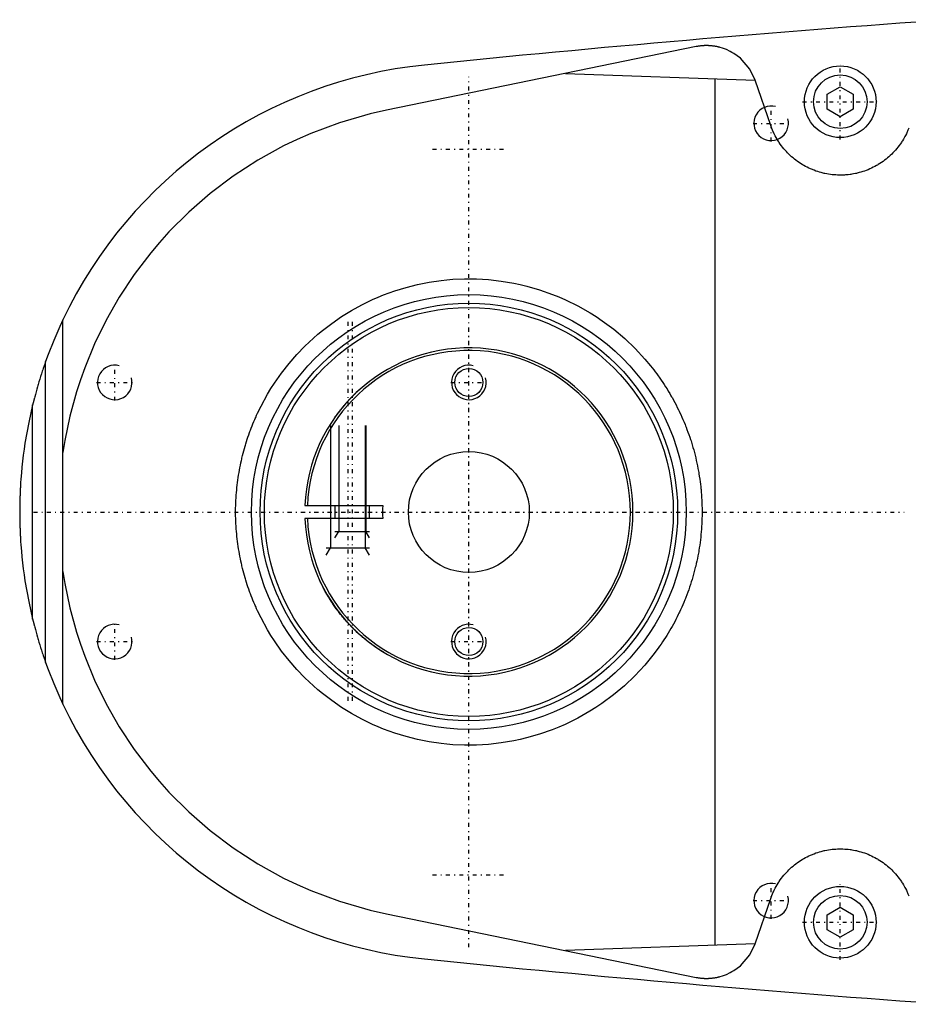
# Model space of a CAD drawing. Extents: x -602 to 168, y -90 to 90.
# Tile 1 of 4: x -602 to -499, y -57 to 57. Entities that reach past the tile are written whole.
import ezdxf

# ---------------------------------------------------------------- set-up
doc = ezdxf.new("R2010")
doc.units = 0
doc.linetypes.add('CENTER', pattern=[1.5, 0.45, -0.5, 0.05, -0.5])
for name, color, linetype in [('AM_0', 7, 'CONTINUOUS'), ('AM_10', 7, 'CONTINUOUS'), ('AM_7', 7, 'CENTER')]:
    doc.layers.add(name, color=color, linetype=linetype)

msp = doc.modelspace()

# ---------------------------------------------------------------- linework, layer by layer
at = {"layer": 'AM_0', "color": 7, "linetype": 'CONTINUOUS'}
for p, q in [((-523.7, 53.88), (-559.54, 46.53)), ((-538.83, 50.78), (-516.84, 49.99)), ((-521.5, -50.13), (-521.5, 50.13)), ((-515.04, 44.74), (-516.84, 49.99)), ((-508.5, 48.37), (-507, 49.23)), ((-507, 49.23), (-505.5, 48.37)), ((-508.5, 46.63), (-508.5, 48.37)), ((-505.5, 48.37), (-505.5, 46.63)), ((-507, 45.77), (-508.5, 46.63)), ((-505.5, 46.63), (-507, 45.77)), ((-597, -22.25), (-597, 22.25)), ((-599, -17.41), (-599, 17.41)), ((-600.5, -12.4), (-600.5, 12.4)), ((-568.99, 0.75), (-559.97, 0.75)), ((-565.5, 0.75), (-565.5, -0.75)), ((-561.5, -0.75), (-561.5, 0.75)), ((-559.97, -0.75), (-568.99, -0.75)), ((-516.84, -49.99), (-515.04, -44.74)), ((-559.54, -46.53), (-523.7, -53.88)), ((-508.5, -46.63), (-507, -45.77)), ((-508.5, -48.37), (-508.5, -46.63)), ((-507, -45.77), (-505.5, -46.63)), ((-505.5, -46.63), (-505.5, -48.37)), ((-507, -49.23), (-508.5, -48.37)), ((-505.5, -48.37), (-507, -49.23)), ((-516.84, -49.99), (-538.83, -50.78))]:
    msp.add_line(p, q, dxfattribs=at)
for points in [[(-516.84, 49.99, 0), (-517.47, 51.27, 0), (-518.57, 52.53, 0), (-518.94, 52.83, 0), (-519.34, 53.1, 0), (-519.54, 53.22, 0), (-519.75, 53.33, 0), (-520.19, 53.54, 0), (-520.63, 53.7, 0), (-520.9, 53.78, 0), (-520.98, 53.8, 0), (-521.06, 53.82, 0), (-521.09, 53.83, 0), (-521.13, 53.84, 0), (-521.21, 53.86, 0), (-521.29, 53.88, 0), (-521.37, 53.89, 0), (-521.45, 53.91, 0), (-521.52, 53.92, 0), (-521.56, 53.93, 0), (-521.6, 53.93, 0), (-521.68, 53.94, 0), (-521.76, 53.95, 0), (-521.84, 53.96, 0), (-521.92, 53.97, 0), (-521.97, 53.98, 0), (-521.98, 53.98, 0), (-521.99, 53.98, 0), (-522, 53.98, 0), (-522.01, 53.98, 0), (-522.02, 53.98, 0), (-522.03, 53.98, 0), (-522.04, 53.98, 0), (-522.05, 53.98, 0), (-522.06, 53.98, 0), (-522.07, 53.98, 0), (-522.08, 53.99, 0), (-522.09, 53.99, 0), (-522.1, 53.99, 0), (-522.11, 53.99, 0), (-522.13, 53.99, 0), (-522.14, 53.99, 0), (-522.15, 53.99, 0), (-522.16, 53.99, 0), (-522.16, 53.99, 0), (-522.18, 53.99, 0), (-522.19, 53.99, 0), (-522.2, 53.99, 0), (-522.22, 53.99, 0), (-522.23, 53.99, 0), (-522.24, 53.99, 0), (-522.24, 53.99, 0), (-522.26, 54, 0), (-522.27, 54, 0), (-522.28, 54, 0), (-522.28, 54, 0), (-522.3, 54, 0), (-522.31, 54, 0), (-522.32, 54, 0), (-522.32, 54, 0), (-522.34, 54, 0), (-522.35, 54, 0), (-522.36, 54, 0), (-522.38, 54, 0), (-522.39, 54, 0), (-522.4, 54, 0), (-522.4, 54, 0), (-522.42, 54, 0), (-522.43, 54, 0), (-522.44, 54, 0), (-522.46, 54, 0), (-522.47, 54, 0), (-522.48, 54, 0), (-522.48, 54, 0), (-522.5, 54, 0), (-522.51, 54, 0), (-522.52, 54, 0), (-522.52, 54, 0), (-522.54, 54, 0), (-522.55, 54, 0), (-522.56, 54, 0), (-522.56, 54, 0), (-522.58, 54, 0), (-522.59, 54, 0), (-522.6, 54, 0), (-522.62, 54, 0), (-522.63, 54, 0), (-522.64, 54, 0), (-522.64, 54, 0), (-522.66, 54, 0), (-522.67, 54, 0), (-522.68, 54, 0), (-522.7, 54, 0), (-522.71, 54, 0), (-522.72, 54, 0), (-522.72, 54, 0), (-522.74, 54, 0), (-522.75, 53.99, 0), (-522.76, 53.99, 0), (-522.78, 53.99, 0), (-522.79, 53.99, 0), (-522.8, 53.99, 0), (-522.8, 53.99, 0), (-522.82, 53.99, 0), (-522.83, 53.99, 0), (-522.84, 53.99, 0), (-522.86, 53.99, 0), (-522.87, 53.99, 0), (-522.88, 53.99, 0), (-522.88, 53.99, 0), (-522.9, 53.99, 0), (-522.91, 53.99, 0), (-522.92, 53.99, 0), (-522.94, 53.98, 0), (-522.95, 53.98, 0), (-522.96, 53.98, 0), (-522.96, 53.98, 0), (-522.97, 53.98, 0), (-522.99, 53.98, 0), (-522.99, 53.98, 0), (-523, 53.98, 0), (-523.01, 53.98, 0), (-523.03, 53.98, 0), (-523.03, 53.98, 0), (-523.04, 53.98, 0), (-523.05, 53.97, 0), (-523.07, 53.97, 0), (-523.11, 53.97, 0), (-523.19, 53.96, 0), (-523.27, 53.95, 0), (-523.35, 53.94, 0), (-523.43, 53.93, 0), (-523.47, 53.92, 0), (-523.51, 53.91, 0), (-523.59, 53.9, 0), (-523.67, 53.89, 0), (-523.7, 53.88, 0)], [(-559.54, 46.53, 0), (-561.41, 46.11, 0), (-564.99, 45.07, 0), (-568.3, 43.83, 0), (-569.89, 43.13, 0), (-571.45, 42.38, 0), (-574.44, 40.73, 0), (-577.27, 38.89, 0), (-579.93, 36.88, 0), (-582.42, 34.72, 0), (-584.72, 32.42, 0), (-585.8, 31.22, 0), (-586.83, 30, 0), (-588.74, 27.48, 0), (-590.47, 24.87, 0), (-591.99, 22.2, 0), (-593.33, 19.47, 0), (-594.47, 16.7, 0), (-594.97, 15.31, 0), (-595.42, 13.91, 0), (-596.18, 11.1, 0), (-596.77, 8.29, 0), (-597, 6.87, 0)], [(-499.07, 44.44, 0), (-499.16, 44.22, 0), (-499.21, 44.11, 0), (-499.25, 44, 0), (-499.35, 43.79, 0), (-499.46, 43.58, 0), (-499.51, 43.48, 0), (-499.57, 43.38, 0), (-499.68, 43.18, 0), (-499.8, 42.98, 0), (-499.86, 42.88, 0), (-499.93, 42.79, 0), (-500.05, 42.6, 0), (-500.19, 42.42, 0), (-500.32, 42.24, 0), (-500.46, 42.07, 0), (-500.6, 41.9, 0), (-500.68, 41.82, 0), (-500.75, 41.74, 0), (-500.9, 41.58, 0), (-501.05, 41.43, 0), (-501.21, 41.28, 0), (-501.37, 41.14, 0), (-501.53, 40.99, 0), (-501.62, 40.92, 0), (-501.7, 40.85, 0), (-501.87, 40.72, 0), (-502.05, 40.59, 0), (-502.23, 40.46, 0), (-502.41, 40.34, 0), (-502.6, 40.23, 0), (-502.7, 40.17, 0), (-502.79, 40.11, 0), (-502.98, 40.01, 0), (-503.18, 39.91, 0), (-503.38, 39.81, 0), (-503.58, 39.72, 0), (-503.78, 39.63, 0), (-503.88, 39.59, 0), (-503.99, 39.55, 0), (-504.19, 39.48, 0), (-504.4, 39.41, 0), (-504.61, 39.34, 0), (-504.82, 39.29, 0), (-505.03, 39.23, 0), (-505.13, 39.21, 0), (-505.24, 39.18, 0), (-505.45, 39.14, 0), (-505.66, 39.11, 0), (-505.76, 39.09, 0), (-505.87, 39.08, 0), (-506.08, 39.05, 0), (-506.29, 39.03, 0), (-506.39, 39.02, 0), (-506.5, 39.01, 0), (-506.7, 39.01, 0), (-506.91, 39, 0), (-507.11, 39, 0), (-507.32, 39.01, 0), (-507.52, 39.02, 0), (-507.63, 39.02, 0), (-507.73, 39.03, 0), (-507.94, 39.05, 0), (-508.15, 39.08, 0), (-508.36, 39.11, 0), (-508.57, 39.15, 0), (-508.78, 39.19, 0), (-508.88, 39.21, 0), (-508.99, 39.24, 0), (-509.2, 39.29, 0), (-509.41, 39.35, 0), (-509.61, 39.41, 0), (-509.82, 39.48, 0), (-510.02, 39.56, 0), (-510.13, 39.6, 0), (-510.23, 39.64, 0), (-510.43, 39.72, 0), (-510.63, 39.81, 0), (-510.83, 39.91, 0), (-511.02, 40.01, 0), (-511.21, 40.12, 0), (-511.31, 40.17, 0), (-511.4, 40.23, 0), (-511.59, 40.34, 0), (-511.77, 40.47, 0), (-511.95, 40.59, 0), (-512.13, 40.72, 0), (-512.3, 40.85, 0), (-512.38, 40.92, 0), (-512.47, 40.99, 0), (-512.63, 41.13, 0), (-512.79, 41.28, 0), (-512.87, 41.35, 0), (-512.95, 41.43, 0), (-513.1, 41.58, 0), (-513.24, 41.73, 0), (-513.32, 41.81, 0), (-513.39, 41.89, 0), (-513.53, 42.06, 0), (-513.67, 42.23, 0), (-513.81, 42.41, 0), (-513.94, 42.59, 0), (-514.07, 42.77, 0), (-514.13, 42.87, 0), (-514.19, 42.97, 0), (-514.31, 43.16, 0), (-514.42, 43.36, 0), (-514.53, 43.56, 0), (-514.64, 43.77, 0), (-514.74, 43.98, 0), (-514.79, 44.09, 0), (-514.83, 44.2, 0), (-514.92, 44.41, 0), (-515, 44.63, 0), (-515.04, 44.74, 0)], [(-523, 0, 0), (-523, -0.15, 0), (-523, -0.45, 0), (-523.01, -0.76, 0), (-523.02, -0.91, 0), (-523.02, -1.06, 0), (-523.03, -1.37, 0), (-523.05, -1.67, 0), (-523.07, -1.98, 0), (-523.1, -2.29, 0), (-523.13, -2.6, 0), (-523.14, -2.75, 0), (-523.16, -2.9, 0), (-523.19, -3.21, 0), (-523.23, -3.52, 0), (-523.27, -3.83, 0), (-523.32, -4.14, 0), (-523.37, -4.44, 0), (-523.39, -4.6, 0), (-523.42, -4.75, 0), (-523.48, -5.06, 0), (-523.54, -5.37, 0), (-523.57, -5.52, 0), (-523.6, -5.68, 0), (-523.67, -5.98, 0), (-523.74, -6.29, 0), (-523.78, -6.44, 0), (-523.82, -6.59, 0), (-523.9, -6.9, 0), (-523.98, -7.2, 0), (-524.06, -7.5, 0), (-524.15, -7.8, 0), (-524.25, -8.1, 0), (-524.29, -8.25, 0), (-524.34, -8.4, 0), (-524.44, -8.7, 0), (-524.54, -9, 0), (-524.65, -9.29, 0), (-524.76, -9.59, 0), (-524.87, -9.88, 0), (-524.93, -10.02, 0), (-524.99, -10.17, 0), (-525.11, -10.46, 0), (-525.23, -10.74, 0), (-525.36, -11.03, 0), (-525.48, -11.31, 0), (-525.62, -11.59, 0), (-525.68, -11.73, 0), (-525.75, -11.87, 0), (-525.89, -12.15, 0), (-526.03, -12.43, 0), (-526.17, -12.7, 0), (-526.32, -12.97, 0), (-526.47, -13.24, 0), (-526.54, -13.37, 0), (-526.62, -13.5, 0), (-526.77, -13.77, 0), (-526.93, -14.03, 0), (-527.09, -14.29, 0), (-527.25, -14.54, 0), (-527.42, -14.8, 0), (-527.5, -14.92, 0), (-527.58, -15.05, 0), (-527.75, -15.29, 0), (-527.92, -15.54, 0), (-528.01, -15.66, 0), (-528.53, -16.37, 0), (-529.63, -17.72, 0), (-530.77, -18.95, 0), (-531.98, -20.11, 0), (-533.26, -21.18, 0), (-534.59, -22.17, 0), (-535.28, -22.63, 0), (-535.98, -23.07, 0), (-537.4, -23.88, 0), (-538.86, -24.59, 0), (-539.6, -24.92, 0), (-540.34, -25.21, 0), (-541.83, -25.73, 0), (-543.32, -26.16, 0), (-544.06, -26.34, 0), (-544.8, -26.49, 0), (-546.27, -26.74, 0), (-547.71, -26.9, 0), (-549.12, -26.99, 0), (-550.49, -27, 0), (-551.86, -26.94, 0), (-552.54, -26.88, 0), (-553.22, -26.81, 0), (-554.58, -26.61, 0), (-555.93, -26.34, 0), (-557.27, -26, 0), (-558.58, -25.6, 0), (-559.88, -25.13, 0), (-560.51, -24.87, 0), (-561.14, -24.59, 0), (-562.38, -23.99, 0), (-563.58, -23.34, 0), (-564.75, -22.62, 0), (-565.87, -21.84, 0), (-566.95, -21.01, 0), (-567.48, -20.58, 0), (-567.99, -20.13, 0), (-568.98, -19.2, 0), (-569.92, -18.22, 0), (-570.81, -17.2, 0), (-571.68, -16.1, 0), (-572.51, -14.9, 0), (-572.92, -14.28, 0), (-573.31, -13.63, 0), (-574.05, -12.27, 0), (-574.46, -11.44, 0), (-574.57, -11.2, 0), (-574.68, -10.96, 0), (-574.73, -10.84, 0), (-574.78, -10.71, 0), (-574.89, -10.47, 0), (-574.99, -10.22, 0), (-575.09, -9.96, 0), (-575.19, -9.71, 0), (-575.29, -9.46, 0), (-575.34, -9.33, 0), (-575.38, -9.2, 0), (-575.48, -8.94, 0), (-575.57, -8.68, 0), (-575.65, -8.42, 0), (-575.74, -8.15, 0), (-575.82, -7.89, 0), (-575.86, -7.75, 0), (-575.9, -7.62, 0), (-575.98, -7.35, 0), (-576.06, -7.08, 0), (-576.13, -6.8, 0), (-576.2, -6.53, 0), (-576.27, -6.25, 0), (-576.3, -6.12, 0), (-576.33, -5.98, 0), (-576.39, -5.7, 0), (-576.45, -5.42, 0), (-576.48, -5.28, 0), (-576.51, -5.13, 0), (-576.56, -4.85, 0), (-576.61, -4.57, 0), (-576.64, -4.42, 0), (-576.66, -4.28, 0), (-576.7, -3.99, 0), (-576.74, -3.7, 0), (-576.78, -3.41, 0), (-576.82, -3.12, 0), (-576.85, -2.83, 0), (-576.87, -2.68, 0), (-576.88, -2.54, 0), (-576.91, -2.24, 0), (-576.93, -1.94, 0), (-576.95, -1.65, 0), (-576.97, -1.35, 0), (-576.98, -1.05, 0), (-576.98, -0.9, 0), (-576.99, -0.75, 0), (-577, -0.45, 0), (-577, -0.15, 0), (-577, 0, 0), (-577, 0.15, 0), (-577, 0.45, 0), (-576.99, 0.75, 0), (-576.98, 0.9, 0), (-576.98, 1.05, 0), (-576.97, 1.35, 0), (-576.95, 1.65, 0), (-576.93, 1.94, 0), (-576.91, 2.24, 0), (-576.88, 2.53, 0), (-576.87, 2.68, 0), (-576.85, 2.83, 0), (-576.82, 3.12, 0), (-576.78, 3.41, 0), (-576.75, 3.7, 0), (-576.7, 3.99, 0), (-576.66, 4.28, 0), (-576.64, 4.42, 0), (-576.61, 4.56, 0), (-576.56, 4.85, 0), (-576.51, 5.13, 0), (-576.48, 5.27, 0), (-576.45, 5.42, 0), (-576.39, 5.7, 0), (-576.33, 5.97, 0), (-576.3, 6.11, 0), (-576.27, 6.25, 0), (-576.2, 6.53, 0), (-576.13, 6.8, 0), (-576.06, 7.08, 0), (-575.98, 7.35, 0), (-575.9, 7.62, 0), (-575.86, 7.75, 0), (-575.82, 7.89, 0), (-575.74, 8.15, 0), (-575.65, 8.42, 0), (-575.57, 8.68, 0), (-575.48, 8.94, 0), (-575.38, 9.2, 0), (-575.34, 9.33, 0), (-575.29, 9.46, 0), (-575.19, 9.71, 0), (-575.09, 9.96, 0), (-574.99, 10.21, 0), (-574.89, 10.46, 0), (-574.78, 10.71, 0), (-574.73, 10.83, 0), (-574.68, 10.96, 0), (-574.57, 11.2, 0), (-574.46, 11.44, 0), (-574.05, 12.27, 0), (-573.31, 13.63, 0), (-572.92, 14.28, 0), (-572.51, 14.9, 0), (-571.68, 16.09, 0), (-570.81, 17.2, 0), (-569.92, 18.22, 0), (-568.98, 19.2, 0), (-567.99, 20.13, 0), (-567.48, 20.58, 0), (-566.95, 21.01, 0), (-565.87, 21.84, 0), (-564.75, 22.62, 0), (-563.58, 23.34, 0), (-562.38, 23.99, 0), (-561.14, 24.59, 0), (-560.51, 24.87, 0), (-559.88, 25.13, 0), (-558.58, 25.6, 0), (-557.27, 26, 0), (-555.93, 26.34, 0), (-554.58, 26.61, 0), (-553.22, 26.81, 0), (-552.54, 26.88, 0), (-551.86, 26.94, 0), (-550.49, 27, 0), (-549.12, 26.99, 0), (-547.71, 26.9, 0), (-546.27, 26.74, 0), (-544.79, 26.49, 0), (-544.05, 26.34, 0), (-543.3, 26.16, 0), (-541.81, 25.73, 0), (-540.31, 25.2, 0), (-539.57, 24.91, 0), (-538.83, 24.58, 0), (-537.38, 23.87, 0), (-535.95, 23.06, 0), (-535.25, 22.62, 0), (-534.57, 22.15, 0), (-533.23, 21.16, 0), (-531.96, 20.09, 0), (-530.76, 18.94, 0), (-529.61, 17.7, 0), (-528.96, 16.92, 0), (-528.78, 16.69, 0), (-528.6, 16.46, 0), (-528.51, 16.34, 0), (-528.42, 16.22, 0), (-528.24, 15.99, 0), (-528.07, 15.75, 0), (-527.98, 15.62, 0), (-527.89, 15.5, 0), (-527.72, 15.26, 0), (-527.56, 15.01, 0), (-527.47, 14.88, 0), (-527.39, 14.76, 0), (-527.23, 14.5, 0), (-527.06, 14.25, 0), (-526.91, 13.99, 0), (-526.75, 13.73, 0), (-526.6, 13.46, 0), (-526.52, 13.33, 0), (-526.44, 13.2, 0), (-526.3, 12.93, 0), (-526.15, 12.66, 0), (-526.01, 12.39, 0), (-525.87, 12.11, 0), (-525.73, 11.83, 0), (-525.66, 11.69, 0), (-525.6, 11.56, 0), (-525.47, 11.27, 0), (-525.34, 10.99, 0), (-525.21, 10.71, 0), (-525.09, 10.42, 0), (-524.97, 10.13, 0), (-524.92, 9.99, 0), (-524.86, 9.84, 0), (-524.75, 9.55, 0), (-524.64, 9.26, 0), (-524.53, 8.97, 0), (-524.43, 8.67, 0), (-524.33, 8.38, 0), (-524.28, 8.23, 0), (-524.24, 8.08, 0), (-524.14, 7.78, 0), (-524.06, 7.48, 0), (-523.97, 7.18, 0), (-523.89, 6.88, 0), (-523.81, 6.57, 0), (-523.77, 6.42, 0), (-523.74, 6.27, 0), (-523.67, 5.96, 0), (-523.6, 5.66, 0), (-523.57, 5.51, 0), (-523.54, 5.35, 0), (-523.48, 5.05, 0), (-523.42, 4.74, 0), (-523.39, 4.59, 0), (-523.37, 4.43, 0), (-523.32, 4.13, 0), (-523.27, 3.82, 0), (-523.23, 3.51, 0), (-523.19, 3.21, 0), (-523.16, 2.9, 0), (-523.14, 2.74, 0), (-523.12, 2.59, 0), (-523.1, 2.28, 0), (-523.07, 1.98, 0), (-523.05, 1.67, 0), (-523.03, 1.37, 0), (-523.02, 1.06, 0), (-523.02, 0.91, 0), (-523.01, 0.76, 0), (-523, 0.45, 0), (-523, 0.15, 0), (-523, 0, 0)], [(-597, 22.25, 0), (-597.37, 21.46, 0), (-598.06, 19.85, 0), (-598.7, 18.23, 0), (-599, 17.41, 0)], [(-599, 17.41, 0), (-599.06, 17.25, 0), (-599.17, 16.93, 0), (-599.27, 16.61, 0), (-599.33, 16.46, 0), (-599.38, 16.3, 0), (-599.48, 15.99, 0), (-599.58, 15.68, 0), (-599.67, 15.38, 0), (-599.77, 15.08, 0), (-599.86, 14.78, 0), (-599.9, 14.64, 0), (-599.94, 14.49, 0), (-600.02, 14.21, 0), (-600.1, 13.92, 0), (-600.18, 13.62, 0), (-600.26, 13.33, 0), (-600.3, 13.17, 0), (-600.32, 13.13, 0), (-600.33, 13.08, 0), (-600.33, 13.06, 0), (-600.34, 13.04, 0), (-600.35, 12.99, 0), (-600.36, 12.95, 0), (-600.37, 12.93, 0), (-600.37, 12.91, 0), (-600.38, 12.87, 0), (-600.39, 12.83, 0), (-600.4, 12.81, 0), (-600.4, 12.79, 0), (-600.41, 12.75, 0), (-600.42, 12.72, 0), (-600.43, 12.68, 0), (-600.44, 12.65, 0), (-600.45, 12.61, 0), (-600.45, 12.6, 0), (-600.46, 12.58, 0), (-600.46, 12.55, 0), (-600.47, 12.52, 0), (-600.48, 12.49, 0), (-600.48, 12.47, 0), (-600.49, 12.45, 0), (-600.49, 12.44, 0), (-600.49, 12.43, 0), (-600.5, 12.41, 0), (-600.5, 12.41, 0), (-600.5, 12.41, 0), (-600.5, 12.4, 0), (-600.5, 12.4, 0), (-600.5, 12.4, 0), (-600.5, 12.4, 0), (-600.5, 12.4, 0), (-600.5, 12.4, 0)], [(-565.5, 10.99, 0), (-565.5, 10.99, 0), (-565.5, 10.99, 0), (-565.49, 11, 0), (-565.49, 11, 0), (-565.49, 11.01, 0), (-565.48, 11.02, 0), (-565.46, 11.04, 0), (-565.45, 11.06, 0), (-565.44, 11.08, 0), (-565.42, 11.1, 0), (-565.41, 11.12, 0), (-565.4, 11.13, 0), (-565.38, 11.16, 0), (-565.35, 11.19, 0), (-565.33, 11.23, 0), (-565.3, 11.26, 0), (-565.28, 11.3, 0), (-565.26, 11.32, 0), (-565.25, 11.34, 0), (-565.22, 11.38, 0), (-565.19, 11.42, 0), (-565.17, 11.44, 0), (-565.15, 11.46, 0), (-565.12, 11.5, 0), (-565.09, 11.55, 0), (-565.07, 11.57, 0), (-565.05, 11.59, 0), (-565.02, 11.64, 0), (-564.99, 11.68, 0), (-564.95, 11.73, 0), (-564.91, 11.77, 0), (-564.88, 11.82, 0), (-564.86, 11.84, 0), (-564.84, 11.87, 0), (-564.8, 11.92, 0), (-564.76, 11.97, 0), (-564.72, 12.02, 0), (-564.68, 12.07, 0), (-564.63, 12.12, 0), (-564.61, 12.14, 0), (-564.59, 12.17, 0), (-564.55, 12.22, 0), (-564.5, 12.27, 0), (-564.46, 12.33, 0), (-564.41, 12.38, 0), (-564.37, 12.43, 0), (-564.34, 12.46, 0), (-564.32, 12.49, 0), (-564.27, 12.54, 0), (-564.23, 12.59, 0), (-564.18, 12.65, 0), (-564.13, 12.7, 0), (-564.08, 12.75, 0), (-564.06, 12.78, 0), (-564.03, 12.81, 0), (-563.99, 12.86, 0), (-563.94, 12.91, 0), (-563.89, 12.97, 0), (-563.84, 13.02, 0), (-563.79, 13.07, 0), (-563.76, 13.1, 0), (-563.74, 13.12, 0), (-563.69, 13.17, 0), (-563.64, 13.23, 0), (-563.62, 13.25, 0), (-563.59, 13.28, 0), (-563.54, 13.33, 0), (-563.5, 13.37, 0), (-563.47, 13.4, 0), (-563.45, 13.42, 0), (-563.4, 13.47, 0), (-563.35, 13.52, 0), (-563.3, 13.57, 0), (-563.25, 13.62, 0), (-563.19, 13.67, 0), (-563.17, 13.7, 0), (-563.14, 13.72, 0), (-563.09, 13.77, 0), (-563.04, 13.82, 0), (-562.99, 13.87, 0), (-562.93, 13.92, 0), (-562.88, 13.97, 0), (-562.85, 13.99, 0), (-562.83, 14.02, 0), (-562.78, 14.06, 0), (-562.72, 14.11, 0), (-562.67, 14.16, 0), (-562.62, 14.2, 0), (-562.57, 14.25, 0), (-562.54, 14.27, 0), (-562.52, 14.29, 0), (-562.47, 14.34, 0), (-562.42, 14.38, 0), (-562.37, 14.42, 0), (-562.32, 14.46, 0), (-562.27, 14.5, 0), (-562.25, 14.52, 0), (-562.23, 14.54, 0), (-562.18, 14.58, 0), (-562.14, 14.62, 0), (-562.1, 14.65, 0), (-562.05, 14.69, 0), (-562.01, 14.72, 0), (-561.99, 14.74, 0), (-561.97, 14.75, 0), (-561.93, 14.79, 0), (-561.89, 14.82, 0), (-561.87, 14.83, 0), (-561.86, 14.85, 0), (-561.82, 14.88, 0), (-561.78, 14.9, 0), (-561.77, 14.92, 0), (-561.75, 14.93, 0), (-561.72, 14.96, 0), (-561.69, 14.98, 0), (-561.66, 15, 0), (-561.63, 15.02, 0), (-561.61, 15.04, 0), (-561.6, 15.05, 0), (-561.59, 15.06, 0), (-561.57, 15.07, 0), (-561.55, 15.09, 0), (-561.54, 15.1, 0), (-561.52, 15.11, 0), (-561.51, 15.11, 0), (-561.51, 15.12, 0), (-561.51, 15.12, 0), (-561.5, 15.12, 0), (-561.5, 15.12, 0), (-561.5, 15.12, 0)], [(-600.5, 12.4, 0), (-600.96, 10.36, 0), (-601.39, 7.97, 0), (-601.49, 7.28, 0), (-601.58, 6.59, 0), (-601.62, 6.24, 0), (-601.66, 5.9, 0), (-601.74, 5.21, 0), (-601.8, 4.52, 0), (-601.86, 3.82, 0), (-601.89, 3.42, 0), (-601.9, 3.3, 0), (-601.9, 3.19, 0), (-601.91, 3.13, 0), (-601.91, 3.07, 0), (-601.92, 2.95, 0), (-601.92, 2.84, 0), (-601.93, 2.72, 0), (-601.93, 2.61, 0), (-601.94, 2.49, 0), (-601.94, 2.43, 0), (-601.95, 2.38, 0), (-601.95, 2.26, 0), (-601.96, 2.14, 0), (-601.96, 2.09, 0), (-601.96, 2.03, 0), (-601.96, 1.91, 0), (-601.97, 1.8, 0), (-601.97, 1.74, 0), (-601.97, 1.68, 0), (-601.98, 1.56, 0), (-601.98, 1.45, 0), (-601.98, 1.33, 0), (-601.99, 1.22, 0), (-601.99, 1.1, 0), (-601.99, 1.04, 0), (-601.99, 0.99, 0), (-601.99, 0.87, 0), (-601.99, 0.75, 0), (-602, 0.64, 0), (-602, 0.57, 0), (-602, 0.55, 0), (-602, 0.53, 0), (-602, 0.52, 0), (-602, 0.51, 0), (-602, 0.49, 0), (-602, 0.47, 0), (-602, 0.45, 0), (-602, 0.43, 0), (-602, 0.42, 0), (-602, 0.41, 0), (-602, 0.4, 0), (-602, 0.38, 0), (-602, 0.36, 0), (-602, 0.35, 0), (-602, 0.34, 0), (-602, 0.32, 0), (-602, 0.3, 0), (-602, 0.29, 0), (-602, 0.28, 0), (-602, 0.26, 0), (-602, 0.24, 0), (-602, 0.22, 0), (-602, 0.2, 0), (-602, 0.18, 0), (-602, 0.17, 0), (-602, 0.16, 0), (-602, 0.14, 0), (-602, 0.13, 0), (-602, 0.11, 0), (-602, 0.09, 0), (-602, 0.07, 0), (-602, 0.06, 0), (-602, 0.05, 0), (-602, 0.03, 0), (-602, 0.01, 0), (-602, 0, 0)], [(-602, 0, 0), (-602, -0.01, 0), (-602, -0.03, 0), (-602, -0.05, 0), (-602, -0.06, 0), (-602, -0.07, 0), (-602, -0.09, 0), (-602, -0.11, 0), (-602, -0.13, 0), (-602, -0.14, 0), (-602, -0.16, 0), (-602, -0.17, 0), (-602, -0.18, 0), (-602, -0.2, 0), (-602, -0.22, 0), (-602, -0.24, 0), (-602, -0.26, 0), (-602, -0.28, 0), (-602, -0.29, 0), (-602, -0.3, 0), (-602, -0.32, 0), (-602, -0.34, 0), (-602, -0.35, 0), (-602, -0.36, 0), (-602, -0.38, 0), (-602, -0.4, 0), (-602, -0.41, 0), (-602, -0.42, 0), (-602, -0.43, 0), (-602, -0.45, 0), (-602, -0.47, 0), (-602, -0.49, 0), (-602, -0.51, 0), (-602, -0.52, 0), (-602, -0.53, 0), (-602, -0.55, 0), (-602, -0.57, 0), (-602, -0.59, 0), (-602, -0.61, 0), (-602, -0.63, 0), (-602, -0.64, 0), (-602, -0.65, 0), (-602, -0.67, 0), (-602, -0.69, 0), (-601.99, -0.75, 0), (-601.99, -0.87, 0), (-601.99, -0.99, 0), (-601.99, -1.04, 0), (-601.99, -1.1, 0), (-601.99, -1.22, 0), (-601.98, -1.33, 0), (-601.98, -1.45, 0), (-601.98, -1.56, 0), (-601.97, -1.68, 0), (-601.97, -1.74, 0), (-601.97, -1.8, 0), (-601.96, -1.91, 0), (-601.96, -2.03, 0), (-601.96, -2.09, 0), (-601.96, -2.14, 0), (-601.95, -2.26, 0), (-601.95, -2.38, 0), (-601.94, -2.43, 0), (-601.94, -2.49, 0), (-601.93, -2.61, 0), (-601.93, -2.72, 0), (-601.92, -2.84, 0), (-601.92, -2.95, 0), (-601.91, -3.07, 0), (-601.91, -3.13, 0), (-601.9, -3.19, 0), (-601.9, -3.3, 0), (-601.89, -3.42, 0), (-601.86, -3.82, 0), (-601.8, -4.52, 0), (-601.74, -5.21, 0), (-601.66, -5.9, 0), (-601.62, -6.24, 0), (-601.58, -6.59, 0), (-601.49, -7.28, 0), (-601.39, -7.97, 0), (-600.96, -10.36, 0), (-600.5, -12.4, 0)], [(-597, -6.87, 0), (-596.77, -8.29, 0), (-596.18, -11.1, 0), (-595.42, -13.91, 0), (-594.97, -15.31, 0), (-594.47, -16.7, 0), (-593.33, -19.47, 0), (-591.99, -22.2, 0), (-590.47, -24.87, 0), (-588.74, -27.48, 0), (-586.83, -30, 0), (-585.8, -31.22, 0), (-584.72, -32.42, 0), (-582.42, -34.72, 0), (-579.93, -36.88, 0), (-577.27, -38.89, 0), (-574.44, -40.73, 0), (-571.45, -42.38, 0), (-569.89, -43.13, 0), (-568.3, -43.83, 0), (-564.99, -45.07, 0), (-561.41, -46.11, 0), (-559.54, -46.53, 0)], [(-559.75, -16.31, 0), (-559.75, -16.31, 0), (-559.76, -16.3, 0), (-559.77, -16.3, 0), (-559.77, -16.29, 0), (-559.78, -16.29, 0), (-559.8, -16.28, 0), (-559.82, -16.26, 0), (-559.85, -16.24, 0), (-559.89, -16.22, 0), (-559.93, -16.2, 0), (-559.95, -16.19, 0), (-559.97, -16.17, 0), (-560.02, -16.14, 0), (-560.08, -16.11, 0), (-560.13, -16.07, 0), (-560.2, -16.03, 0), (-560.26, -15.99, 0), (-560.3, -15.97, 0), (-560.33, -15.95, 0), (-560.4, -15.9, 0), (-560.48, -15.85, 0), (-560.51, -15.83, 0), (-560.55, -15.8, 0), (-560.63, -15.75, 0), (-560.71, -15.69, 0), (-560.75, -15.66, 0), (-560.8, -15.63, 0), (-560.88, -15.58, 0), (-560.97, -15.51, 0), (-561.06, -15.45, 0), (-561.15, -15.38, 0), (-561.24, -15.32, 0), (-561.29, -15.28, 0), (-561.34, -15.24, 0), (-561.44, -15.17, 0), (-561.54, -15.1, 0), (-561.64, -15.02, 0), (-561.74, -14.94, 0), (-561.84, -14.86, 0), (-561.89, -14.82, 0), (-561.94, -14.78, 0), (-562.05, -14.69, 0), (-562.15, -14.61, 0), (-562.26, -14.52, 0), (-562.36, -14.43, 0), (-562.47, -14.34, 0), (-562.52, -14.29, 0), (-562.57, -14.25, 0), (-562.68, -14.15, 0), (-562.78, -14.06, 0), (-562.88, -13.97, 0), (-562.98, -13.87, 0), (-563.08, -13.78, 0), (-563.13, -13.73, 0), (-563.18, -13.68, 0), (-563.28, -13.59, 0), (-563.38, -13.49, 0), (-563.47, -13.4, 0), (-563.57, -13.3, 0), (-563.66, -13.2, 0), (-563.71, -13.16, 0), (-563.75, -13.11, 0), (-563.85, -13.01, 0), (-563.94, -12.91, 0), (-563.99, -12.86, 0), (-564.04, -12.81, 0), (-564.13, -12.7, 0), (-564.22, -12.6, 0), (-564.27, -12.55, 0), (-564.31, -12.5, 0), (-564.4, -12.39, 0), (-564.49, -12.29, 0), (-564.58, -12.18, 0), (-564.67, -12.07, 0), (-564.76, -11.96, 0), (-564.8, -11.91, 0), (-564.85, -11.85, 0), (-564.93, -11.75, 0), (-565.02, -11.64, 0), (-565.1, -11.53, 0), (-565.19, -11.42, 0), (-565.27, -11.31, 0), (-565.31, -11.25, 0), (-565.35, -11.2, 0), (-565.43, -11.09, 0), (-565.51, -10.98, 0), (-565.58, -10.87, 0), (-565.66, -10.76, 0), (-565.73, -10.65, 0), (-565.77, -10.6, 0), (-565.81, -10.54, 0), (-565.88, -10.44, 0), (-565.95, -10.33, 0), (-566.02, -10.22, 0), (-566.08, -10.12, 0), (-566.15, -10.01, 0), (-566.18, -9.96, 0), (-566.21, -9.91, 0), (-566.27, -9.81, 0), (-566.33, -9.71, 0), (-566.39, -9.61, 0), (-566.45, -9.51, 0), (-566.5, -9.41, 0), (-566.53, -9.36, 0), (-566.56, -9.31, 0), (-566.62, -9.22, 0), (-566.67, -9.12, 0), (-566.7, -9.07, 0), (-566.72, -9.02, 0), (-566.77, -8.93, 0), (-566.82, -8.83, 0), (-566.85, -8.79, 0), (-566.87, -8.74, 0), (-566.91, -8.65, 0), (-566.96, -8.57, 0), (-567, -8.49, 0), (-567.04, -8.41, 0), (-567.07, -8.34, 0), (-567.09, -8.3, 0), (-567.11, -8.27, 0), (-567.14, -8.21, 0), (-567.16, -8.15, 0), (-567.19, -8.1, 0), (-567.21, -8.06, 0), (-567.22, -8.04, 0), (-567.22, -8.03, 0), (-567.22, -8.03, 0), (-567.22, -8.02, 0), (-567.22, -8.02, 0), (-567.23, -8.02, 0), (-567.23, -8.01, 0), (-567.23, -8.01, 0), (-567.23, -8.01, 0), (-567.23, -8, 0), (-567.24, -8, 0), (-567.24, -8, 0), (-567.24, -7.99, 0), (-567.24, -7.99, 0), (-567.24, -7.99, 0), (-567.24, -7.98, 0), (-567.24, -7.98, 0), (-567.24, -7.98, 0), (-567.24, -7.98, 0), (-567.25, -7.97, 0), (-567.25, -7.97, 0), (-567.25, -7.97, 0), (-567.25, -7.97, 0), (-567.25, -7.97, 0), (-567.25, -7.97, 0), (-567.25, -7.97, 0), (-567.25, -7.97, 0), (-567.25, -7.97, 0), (-567.25, -7.96, 0), (-567.25, -7.96, 0)], [(-600.5, -12.4, 0), (-600.5, -12.4, 0), (-600.5, -12.4, 0), (-600.5, -12.4, 0), (-600.5, -12.4, 0), (-600.5, -12.4, 0), (-600.5, -12.41, 0), (-600.5, -12.41, 0), (-600.5, -12.41, 0), (-600.49, -12.43, 0), (-600.49, -12.44, 0), (-600.49, -12.45, 0), (-600.48, -12.47, 0), (-600.48, -12.49, 0), (-600.47, -12.52, 0), (-600.46, -12.55, 0), (-600.46, -12.58, 0), (-600.45, -12.6, 0), (-600.45, -12.61, 0), (-600.44, -12.65, 0), (-600.43, -12.68, 0), (-600.42, -12.72, 0), (-600.41, -12.75, 0), (-600.4, -12.79, 0), (-600.4, -12.81, 0), (-600.39, -12.83, 0), (-600.38, -12.87, 0), (-600.37, -12.91, 0), (-600.37, -12.93, 0), (-600.36, -12.95, 0), (-600.35, -12.99, 0), (-600.34, -13.04, 0), (-600.33, -13.06, 0), (-600.33, -13.08, 0), (-600.32, -13.13, 0), (-600.3, -13.17, 0), (-600.26, -13.33, 0), (-600.18, -13.62, 0), (-600.1, -13.92, 0), (-600.02, -14.21, 0), (-599.94, -14.49, 0), (-599.9, -14.64, 0), (-599.86, -14.78, 0), (-599.77, -15.08, 0), (-599.67, -15.38, 0), (-599.58, -15.68, 0), (-599.48, -15.99, 0), (-599.38, -16.3, 0), (-599.33, -16.46, 0), (-599.27, -16.61, 0), (-599.17, -16.93, 0), (-599.06, -17.25, 0), (-599, -17.41, 0)], [(-599, -17.41, 0), (-598.7, -18.23, 0), (-598.06, -19.85, 0), (-597.37, -21.46, 0), (-597, -22.25, 0)], [(-515.04, -44.74, 0), (-515, -44.63, 0), (-514.92, -44.41, 0), (-514.83, -44.2, 0), (-514.79, -44.09, 0), (-514.74, -43.98, 0), (-514.64, -43.77, 0), (-514.54, -43.57, 0), (-514.43, -43.36, 0), (-514.31, -43.16, 0), (-514.19, -42.97, 0), (-514.13, -42.87, 0), (-514.07, -42.78, 0), (-513.94, -42.59, 0), (-513.81, -42.41, 0), (-513.67, -42.23, 0), (-513.53, -42.06, 0), (-513.39, -41.89, 0), (-513.32, -41.81, 0), (-513.24, -41.73, 0), (-513.09, -41.57, 0), (-512.94, -41.42, 0), (-512.87, -41.35, 0), (-512.79, -41.28, 0), (-512.63, -41.13, 0), (-512.47, -40.99, 0), (-512.38, -40.92, 0), (-512.3, -40.85, 0), (-512.13, -40.72, 0), (-511.95, -40.59, 0), (-511.77, -40.47, 0), (-511.59, -40.35, 0), (-511.4, -40.23, 0), (-511.31, -40.17, 0), (-511.22, -40.12, 0), (-511.02, -40.01, 0), (-510.83, -39.91, 0), (-510.63, -39.81, 0), (-510.43, -39.72, 0), (-510.23, -39.64, 0), (-510.13, -39.6, 0), (-510.03, -39.56, 0), (-509.82, -39.48, 0), (-509.61, -39.41, 0), (-509.41, -39.35, 0), (-509.2, -39.29, 0), (-508.99, -39.24, 0), (-508.88, -39.21, 0), (-508.78, -39.19, 0), (-508.57, -39.15, 0), (-508.36, -39.11, 0), (-508.15, -39.08, 0), (-507.94, -39.05, 0), (-507.73, -39.03, 0), (-507.62, -39.02, 0), (-507.52, -39.02, 0), (-507.31, -39.01, 0), (-507.11, -39, 0), (-506.91, -39, 0), (-506.7, -39.01, 0), (-506.49, -39.02, 0), (-506.39, -39.02, 0), (-506.29, -39.03, 0), (-506.08, -39.05, 0), (-505.87, -39.08, 0), (-505.76, -39.09, 0), (-505.66, -39.11, 0), (-505.45, -39.14, 0), (-505.24, -39.19, 0), (-505.13, -39.21, 0), (-505.03, -39.23, 0), (-504.82, -39.29, 0), (-504.61, -39.34, 0), (-504.4, -39.41, 0), (-504.19, -39.48, 0), (-503.98, -39.55, 0), (-503.88, -39.59, 0), (-503.78, -39.63, 0), (-503.58, -39.72, 0), (-503.38, -39.81, 0), (-503.18, -39.91, 0), (-502.98, -40.01, 0), (-502.79, -40.12, 0), (-502.69, -40.17, 0), (-502.6, -40.23, 0), (-502.41, -40.34, 0), (-502.23, -40.47, 0), (-502.05, -40.59, 0), (-501.87, -40.72, 0), (-501.7, -40.86, 0), (-501.61, -40.92, 0), (-501.53, -40.99, 0), (-501.37, -41.14, 0), (-501.2, -41.28, 0), (-501.05, -41.43, 0), (-500.9, -41.58, 0), (-500.75, -41.74, 0), (-500.68, -41.82, 0), (-500.6, -41.9, 0), (-500.46, -42.07, 0), (-500.32, -42.24, 0), (-500.19, -42.42, 0), (-500.05, -42.6, 0), (-499.92, -42.79, 0), (-499.86, -42.88, 0), (-499.8, -42.98, 0), (-499.68, -43.18, 0), (-499.57, -43.38, 0), (-499.51, -43.48, 0), (-499.46, -43.58, 0), (-499.35, -43.79, 0), (-499.25, -44, 0), (-499.21, -44.11, 0), (-499.16, -44.22, 0), (-499.07, -44.44, 0)], [(-523.7, -53.88, 0), (-523.67, -53.89, 0), (-523.59, -53.9, 0), (-523.51, -53.91, 0), (-523.47, -53.92, 0), (-523.43, -53.93, 0), (-523.35, -53.94, 0), (-523.27, -53.95, 0), (-523.19, -53.96, 0), (-523.11, -53.97, 0), (-523.03, -53.98, 0), (-522.99, -53.98, 0), (-522.99, -53.98, 0), (-522.97, -53.98, 0), (-522.96, -53.98, 0), (-522.96, -53.98, 0), (-522.95, -53.98, 0), (-522.94, -53.98, 0), (-522.92, -53.99, 0), (-522.91, -53.99, 0), (-522.9, -53.99, 0), (-522.88, -53.99, 0), (-522.88, -53.99, 0), (-522.87, -53.99, 0), (-522.86, -53.99, 0), (-522.84, -53.99, 0), (-522.83, -53.99, 0), (-522.82, -53.99, 0), (-522.8, -53.99, 0), (-522.8, -53.99, 0), (-522.79, -53.99, 0), (-522.78, -53.99, 0), (-522.76, -53.99, 0), (-522.75, -53.99, 0), (-522.74, -54, 0), (-522.72, -54, 0), (-522.72, -54, 0), (-522.71, -54, 0), (-522.7, -54, 0), (-522.68, -54, 0), (-522.67, -54, 0), (-522.66, -54, 0), (-522.64, -54, 0), (-522.64, -54, 0), (-522.63, -54, 0), (-522.62, -54, 0), (-522.6, -54, 0), (-522.59, -54, 0), (-522.58, -54, 0), (-522.56, -54, 0), (-522.56, -54, 0), (-522.55, -54, 0), (-522.54, -54, 0), (-522.52, -54, 0), (-522.52, -54, 0), (-522.51, -54, 0), (-522.5, -54, 0), (-522.48, -54, 0), (-522.48, -54, 0), (-522.47, -54, 0), (-522.46, -54, 0), (-522.44, -54, 0), (-522.43, -54, 0), (-522.42, -54, 0), (-522.4, -54, 0), (-522.4, -54, 0), (-522.39, -54, 0), (-522.38, -54, 0), (-522.36, -54, 0), (-522.35, -54, 0), (-522.34, -54, 0), (-522.32, -54, 0), (-522.32, -54, 0), (-522.31, -54, 0), (-522.3, -54, 0), (-522.28, -54, 0), (-522.28, -54, 0), (-522.27, -54, 0), (-522.26, -54, 0), (-522.24, -53.99, 0), (-522.24, -53.99, 0), (-522.23, -53.99, 0), (-522.22, -53.99, 0), (-522.2, -53.99, 0), (-522.19, -53.99, 0), (-522.18, -53.99, 0), (-522.16, -53.99, 0), (-522.16, -53.99, 0), (-522.15, -53.99, 0), (-522.14, -53.99, 0), (-522.13, -53.99, 0), (-522.11, -53.99, 0), (-522.1, -53.99, 0), (-522.09, -53.99, 0), (-522.08, -53.99, 0), (-522.07, -53.98, 0), (-522.06, -53.98, 0), (-522.05, -53.98, 0), (-522.04, -53.98, 0), (-522.03, -53.98, 0), (-522.02, -53.98, 0), (-522.01, -53.98, 0), (-522, -53.98, 0), (-521.99, -53.98, 0), (-521.98, -53.98, 0), (-521.97, -53.98, 0), (-521.92, -53.97, 0), (-521.84, -53.96, 0), (-521.76, -53.95, 0), (-521.68, -53.94, 0), (-521.6, -53.93, 0), (-521.56, -53.93, 0), (-521.52, -53.92, 0), (-521.45, -53.91, 0), (-521.37, -53.89, 0), (-521.29, -53.88, 0), (-521.21, -53.86, 0), (-521.13, -53.84, 0), (-521.09, -53.83, 0), (-521.06, -53.82, 0), (-520.98, -53.8, 0), (-520.9, -53.78, 0), (-520.63, -53.7, 0), (-520.19, -53.54, 0), (-519.75, -53.33, 0), (-519.54, -53.22, 0), (-519.34, -53.1, 0), (-518.94, -52.83, 0), (-518.57, -52.53, 0), (-517.47, -51.27, 0), (-516.84, -49.99, 0)]]:
    msp.add_polyline3d(points, dxfattribs=at)
for centre, radius in [((-507, 47.5), 4.15), ((-507, 47.5), 3.1), ((-550, 0), 25.17), ((-550, 0), 24.17), ((-550, 0), 23.67), ((-550, 15), 1.62), ((-550, 0), 7), ((-550, -15), 1.62), ((-507, -47.5), 4.15), ((-507, -47.5), 3.1)]:
    msp.add_circle(centre, radius, dxfattribs=at)
for centre, radius, start, end in [((-352.42, -1937.95), 2000, 94.07093, 95.81789), ((-550, 0), 52, 95.6838, 154.6683), ((-550, 0), 19, 182.2623, 177.7377), ((-550, 0), 18.7, 182.2986, 177.7014), ((-550, 0), 10, 175.6988, 184.3012), ((-550, 0), 52, 205.3317, 264.3162), ((-352.42, 1937.95), 2000, 264.18211, 265.92907)]:
    msp.add_arc(centre, radius, start, end, dxfattribs=at)
at = {"layer": 'AM_10', "color": 7, "linetype": 'CONTINUOUS'}
for p, q in [((-566.01, 10), (-566.01, -4.15)), ((-565.07, 10), (-565.07, -2.26)), ((-561.99, 10), (-561.99, -4.15)), ((-561.93, 10), (-561.93, -2.26)), ((-565.5, -3), (-565.07, -2.26)), ((-565.5, -2.26), (-561.5, -2.26)), ((-561.5, -3), (-561.93, -2.26)), ((-566.5, -5), (-566.01, -4.15)), ((-566.5, -4.15), (-561.5, -4.15)), ((-561.5, -5), (-561.99, -4.15))]:
    msp.add_line(p, q, dxfattribs=at)
for centre in [(-515, 45), (-591, 15), (-550, 15), (-591, -15), (-550, -15), (-515, -45)]:
    msp.add_arc(centre, 2, 75, 15, dxfattribs=at)
at = {"layer": 'AM_7', "color": 4, "linetype": 'CENTER'}
for p, q in [((-507, 43.14), (-507, 51.86)), ((-550, -50.4), (-550, 50.4)), ((-515, 42.9), (-515, 47.1)), ((-511.36, 47.5), (-502.64, 47.5)), ((-517.1, 45), (-512.9, 45)), ((-554.2, 42), (-545.8, 42)), ((-564, 22), (-564, -22)), ((-563.5, 22), (-563.5, -22)), ((-550, -21), (-550, 21)), ((-591, 12.9), (-591, 17.1)), ((-593.1, 15), (-588.9, 15)), ((-552.1, 15), (-547.9, 15)), ((-600.4, 0), (-499.6, 0)), ((-571, 0), (-529, 0)), ((-591, -17.1), (-591, -12.9)), ((-593.1, -15), (-588.9, -15)), ((-552.1, -15), (-547.9, -15)), ((-554.2, -42), (-545.8, -42)), ((-515, -47.1), (-515, -42.9)), ((-507, -51.86), (-507, -43.14)), ((-517.1, -45), (-512.9, -45)), ((-511.36, -47.5), (-502.64, -47.5))]:
    msp.add_line(p, q, dxfattribs=at)

doc.saveas('drawing.dxf')
